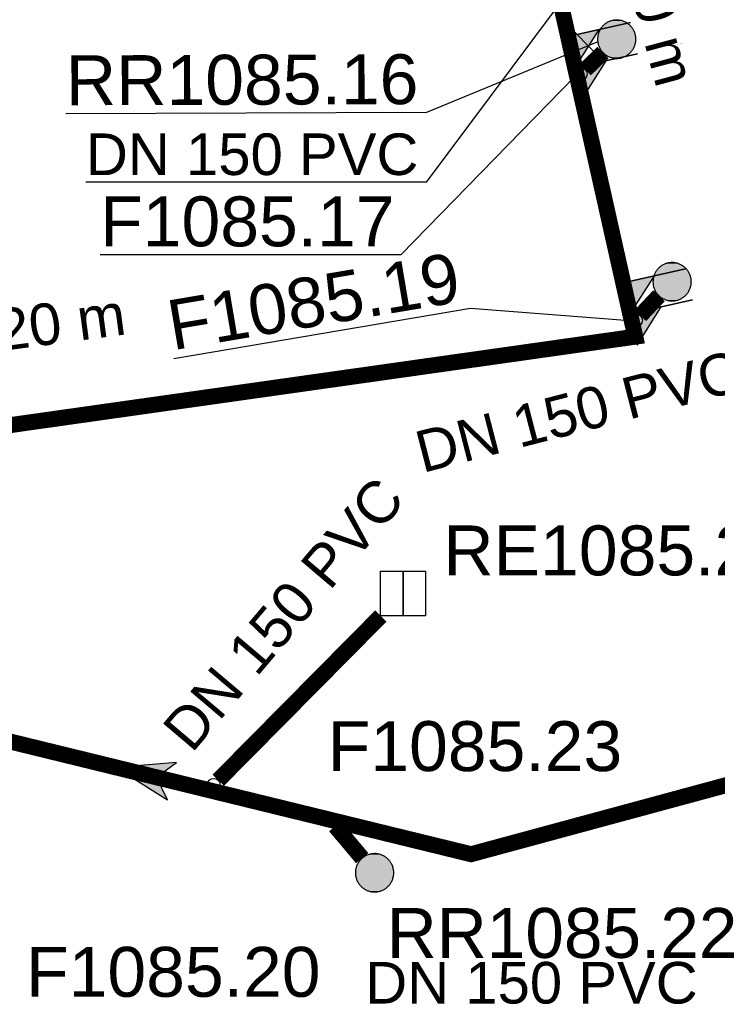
# Model space of a CAD drawing. Extents: x 356718 to 357658, y 5762241 to 5762615.
# Tile 108 of 157: x 357305 to 357316, y 5762431 to 5762447. Entities that reach past the tile are written whole.
import ezdxf
from ezdxf.enums import TextEntityAlignment as Align

# ---------------------------------------------------------------- set-up
doc = ezdxf.new("R2010")
doc.units = 0
doc.header["$MEASUREMENT"] = 0
for name, pattern in [('AUSGEZOGEN', [0]), ('GESTRICHELT2', [4, 2, -2]), ('STRICHPUNKT', [5, 2, -1, 1, -1])]:
    doc.linetypes.add(name, pattern=pattern)
doc.layers.get('0').update_dxf_attribs({"linetype": 'AUSGEZOGEN'})
for name, color, linetype, true_color in [('111_00131_Symbol', 7, 'AUSGEZOGEN', 0x000000), ('114_00133_Schachtnummer', 7, 'AUSGEZOGEN', 0x000000), ('121_10397_Haltungen_Regenwasser', 5, 'GESTRICHELT2', 0x0000ff), ('121_10399_Haltungen_Mischwasser', 6, 'STRICHPUNKT', 0xff00ff), ('123_00137_Fliessrichtungspfeil', 7, 'AUSGEZOGEN', 0x000000), ('124_00118_Standard__Laenge___10', 7, 'AUSGEZOGEN', 0x000000), ('124_10626_Standard__Laenge____1', 7, 'AUSGEZOGEN', 0x000000), ('141_10677_Stutzen__alle__aus_DW', 7, 'AUSGEZOGEN', 0x000000), ('141_10868_Stutzen__141_', 7, 'AUSGEZOGEN', 0x000000)]:
    doc.layers.add(name, color=color, linetype=linetype, true_color=true_color)
doc.styles.add('ARIAL', font='arial.ttf', dxfattribs={"height": 1.5})
doc.styles.get("Standard").update_dxf_attribs({"font": 'arial.ttf', "height": 1})

# ---------------------------------------------------------------- blocks, each defined once
blk = doc.blocks.new('RR')
at = {"color": 0, "linetype": 'AUSGEZOGEN'}
blk.add_lwpolyline([(0.3, 0), (0.3, 0.013), (0.299, 0.025), (0.298, 0.038), (0.296, 0.05), (0.293, 0.063), (0.29, 0.075), (0.287, 0.087), (0.283, 0.099), (0.279, 0.111), (0.274, 0.123), (0.268, 0.134), (0.262, 0.145), (0.256, 0.156), (0.249, 0.167), (0.242, 0.177), (0.234, 0.187), (0.226, 0.197), (0.218, 0.206), (0.209, 0.215), (0.199, 0.224), (0.19, 0.232), (0.18, 0.24), (0.17, 0.247), (0.159, 0.254), (0.148, 0.261), (0.137, 0.267), (0.126, 0.272), (0.114, 0.277), (0.102, 0.282), (0.09, 0.286), (0.078, 0.29), (0.066, 0.293), (0.053, 0.295), (0.041, 0.297), (0.028, 0.299), (0.016, 0.3), (0.003, 0.3), (-0.009, 0.3), (-0.022, 0.299), (-0.035, 0.298), (-0.047, 0.296), (-0.06, 0.294), (-0.072, 0.291), (-0.084, 0.288), (-0.096, 0.284), (-0.108, 0.28), (-0.12, 0.275), (-0.131, 0.27), (-0.143, 0.264), (-0.154, 0.258), (-0.164, 0.251), (-0.175, 0.244), (-0.185, 0.236), (-0.195, 0.228), (-0.204, 0.22), (-0.213, 0.211), (-0.222, 0.202), (-0.23, 0.192), (-0.238, 0.182), (-0.246, 0.172), (-0.253, 0.162), (-0.259, 0.151), (-0.265, 0.14), (-0.271, 0.129), (-0.276, 0.117), (-0.281, 0.105), (-0.285, 0.093), (-0.289, 0.081), (-0.292, 0.069), (-0.295, 0.057), (-0.297, 0.044), (-0.298, 0.032), (-0.299, 0.019), (-0.3, 0.006), (-0.3, -0.006), (-0.299, -0.019), (-0.298, -0.032), (-0.297, -0.044), (-0.295, -0.057), (-0.292, -0.069), (-0.289, -0.081), (-0.285, -0.093), (-0.281, -0.105), (-0.276, -0.117), (-0.271, -0.129), (-0.265, -0.14), (-0.259, -0.151), (-0.253, -0.162), (-0.246, -0.172), (-0.238, -0.182), (-0.23, -0.192), (-0.222, -0.202), (-0.213, -0.211), (-0.204, -0.22), (-0.195, -0.228), (-0.185, -0.236), (-0.175, -0.244), (-0.164, -0.251), (-0.154, -0.258), (-0.143, -0.264), (-0.131, -0.27), (-0.12, -0.275), (-0.108, -0.28), (-0.096, -0.284), (-0.084, -0.288), (-0.072, -0.291), (-0.06, -0.294), (-0.047, -0.296), (-0.035, -0.298), (-0.022, -0.299), (-0.009, -0.3), (0.003, -0.3), (0.016, -0.3), (0.028, -0.299), (0.041, -0.297), (0.053, -0.295), (0.066, -0.293), (0.078, -0.29), (0.09, -0.286), (0.102, -0.282), (0.114, -0.277), (0.126, -0.272), (0.137, -0.267), (0.148, -0.261), (0.159, -0.254), (0.17, -0.247), (0.18, -0.24), (0.19, -0.232), (0.199, -0.224), (0.209, -0.215), (0.218, -0.206), (0.226, -0.197), (0.234, -0.187), (0.242, -0.177), (0.249, -0.167), (0.256, -0.156), (0.262, -0.145), (0.268, -0.134), (0.274, -0.123), (0.279, -0.111), (0.283, -0.099), (0.287, -0.087), (0.29, -0.075), (0.293, -0.063), (0.296, -0.05), (0.298, -0.038), (0.299, -0.025), (0.3, -0.013), (0.3, 0), (0.3, 0)], close=True, dxfattribs=at)
blk.add_lwpolyline([(0.3, 0), (0.3, 0.013), (0.299, 0.025), (0.298, 0.038), (0.296, 0.05), (0.293, 0.063), (0.29, 0.075), (0.287, 0.087), (0.283, 0.099), (0.279, 0.111), (0.274, 0.123), (0.268, 0.134), (0.262, 0.145), (0.256, 0.156), (0.249, 0.167), (0.242, 0.177), (0.234, 0.187), (0.226, 0.197), (0.218, 0.206), (0.209, 0.215), (0.199, 0.224), (0.19, 0.232), (0.18, 0.24), (0.17, 0.247), (0.159, 0.254), (0.148, 0.261), (0.137, 0.267), (0.126, 0.272), (0.114, 0.277), (0.102, 0.282), (0.09, 0.286), (0.078, 0.29), (0.066, 0.293), (0.053, 0.295), (0.041, 0.297), (0.028, 0.299), (0.016, 0.3), (0.003, 0.3), (-0.009, 0.3), (-0.022, 0.299), (-0.035, 0.298), (-0.047, 0.296), (-0.06, 0.294), (-0.072, 0.291), (-0.084, 0.288), (-0.096, 0.284), (-0.108, 0.28), (-0.12, 0.275), (-0.131, 0.27), (-0.143, 0.264), (-0.154, 0.258), (-0.164, 0.251), (-0.175, 0.244), (-0.185, 0.236), (-0.195, 0.228), (-0.204, 0.22), (-0.213, 0.211), (-0.222, 0.202), (-0.23, 0.192), (-0.238, 0.182), (-0.246, 0.172), (-0.253, 0.162), (-0.259, 0.151), (-0.265, 0.14), (-0.271, 0.129), (-0.276, 0.117), (-0.281, 0.105), (-0.285, 0.093), (-0.289, 0.081), (-0.292, 0.069), (-0.295, 0.057), (-0.297, 0.044), (-0.298, 0.032), (-0.299, 0.019), (-0.3, 0.006), (-0.3, -0.006), (-0.299, -0.019), (-0.298, -0.032), (-0.297, -0.044), (-0.295, -0.057), (-0.292, -0.069), (-0.289, -0.081), (-0.285, -0.093), (-0.281, -0.105), (-0.276, -0.117), (-0.271, -0.129), (-0.265, -0.14), (-0.259, -0.151), (-0.253, -0.162), (-0.246, -0.172), (-0.238, -0.182), (-0.23, -0.192), (-0.222, -0.202), (-0.213, -0.211), (-0.204, -0.22), (-0.195, -0.228), (-0.185, -0.236), (-0.175, -0.244), (-0.164, -0.251), (-0.154, -0.258), (-0.143, -0.264), (-0.131, -0.27), (-0.12, -0.275), (-0.108, -0.28), (-0.096, -0.284), (-0.084, -0.288), (-0.072, -0.291), (-0.06, -0.294), (-0.047, -0.296), (-0.035, -0.298), (-0.022, -0.299), (-0.009, -0.3), (0.003, -0.3), (0.016, -0.3), (0.028, -0.299), (0.041, -0.297), (0.053, -0.295), (0.066, -0.293), (0.078, -0.29), (0.09, -0.286), (0.102, -0.282), (0.114, -0.277), (0.126, -0.272), (0.137, -0.267), (0.148, -0.261), (0.159, -0.254), (0.17, -0.247), (0.18, -0.24), (0.19, -0.232), (0.199, -0.224), (0.209, -0.215), (0.218, -0.206), (0.226, -0.197), (0.234, -0.187), (0.242, -0.177), (0.249, -0.167), (0.256, -0.156), (0.262, -0.145), (0.268, -0.134), (0.274, -0.123), (0.279, -0.111), (0.283, -0.099), (0.287, -0.087), (0.29, -0.075), (0.293, -0.063), (0.296, -0.05), (0.298, -0.038), (0.299, -0.025), (0.3, -0.013), (0.3, 0), (0.3, 0)], close=True, dxfattribs=at)
at = {"color": 0}
for points in [[(-0.259, 0.151), (0.259, 0.151), (-0.256, 0.156)], [(-0.259, 0.151), (0.259, 0.151), (-0.256, 0.156)], [(-0.256, 0.156), (0.256, 0.156), (-0.253, 0.162)], [(-0.256, 0.156), (0.256, 0.156), (-0.253, 0.162)], [(0.259, 0.151), (-0.256, 0.156), (0.256, 0.156)], [(0.259, 0.151), (-0.256, 0.156), (0.256, 0.156)], [(-0.253, 0.162), (0.253, 0.162), (-0.249, 0.167)], [(-0.253, 0.162), (0.253, 0.162), (-0.249, 0.167)], [(0.256, 0.156), (-0.253, 0.162), (0.253, 0.162)], [(0.256, 0.156), (-0.253, 0.162), (0.253, 0.162)], [(-0.249, 0.167), (0.249, 0.167), (-0.246, 0.172)], [(-0.249, 0.167), (0.249, 0.167), (-0.246, 0.172)], [(0.253, 0.162), (-0.249, 0.167), (0.249, 0.167)], [(0.253, 0.162), (-0.249, 0.167), (0.249, 0.167)], [(-0.246, 0.172), (0.246, 0.172), (-0.242, 0.177)], [(-0.246, 0.172), (0.246, 0.172), (-0.242, 0.177)], [(0.249, 0.167), (-0.246, 0.172), (0.246, 0.172)], [(0.249, 0.167), (-0.246, 0.172), (0.246, 0.172)], [(-0.242, 0.177), (0.242, 0.177), (-0.238, 0.182)], [(-0.242, 0.177), (0.242, 0.177), (-0.238, 0.182)], [(0.246, 0.172), (-0.242, 0.177), (0.242, 0.177)], [(0.246, 0.172), (-0.242, 0.177), (0.242, 0.177)], [(-0.238, 0.182), (0.238, 0.182), (-0.234, 0.187)], [(-0.238, 0.182), (0.238, 0.182), (-0.234, 0.187)], [(0.242, 0.177), (-0.238, 0.182), (0.238, 0.182)], [(0.242, 0.177), (-0.238, 0.182), (0.238, 0.182)], [(-0.234, 0.187), (0.234, 0.187), (-0.23, 0.192)], [(-0.234, 0.187), (0.234, 0.187), (-0.23, 0.192)], [(0.238, 0.182), (-0.234, 0.187), (0.234, 0.187)], [(0.238, 0.182), (-0.234, 0.187), (0.234, 0.187)], [(-0.23, 0.192), (0.23, 0.192), (-0.226, 0.197)], [(-0.23, 0.192), (0.23, 0.192), (-0.226, 0.197)], [(0.234, 0.187), (-0.23, 0.192), (0.23, 0.192)], [(0.234, 0.187), (-0.23, 0.192), (0.23, 0.192)], [(-0.226, 0.197), (0.226, 0.197), (-0.222, 0.202)], [(-0.226, 0.197), (0.226, 0.197), (-0.222, 0.202)], [(0.23, 0.192), (-0.226, 0.197), (0.226, 0.197)], [(0.23, 0.192), (-0.226, 0.197), (0.226, 0.197)], [(-0.222, 0.202), (0.222, 0.202), (-0.218, 0.206)], [(-0.222, 0.202), (0.222, 0.202), (-0.218, 0.206)], [(0.226, 0.197), (-0.222, 0.202), (0.222, 0.202)], [(0.226, 0.197), (-0.222, 0.202), (0.222, 0.202)], [(-0.218, 0.206), (0.218, 0.206), (-0.213, 0.211)], [(-0.218, 0.206), (0.218, 0.206), (-0.213, 0.211)], [(0.222, 0.202), (-0.218, 0.206), (0.218, 0.206)], [(0.222, 0.202), (-0.218, 0.206), (0.218, 0.206)], [(-0.213, 0.211), (0.213, 0.211), (-0.209, 0.215)], [(-0.213, 0.211), (0.213, 0.211), (-0.209, 0.215)], [(0.218, 0.206), (-0.213, 0.211), (0.213, 0.211)], [(0.218, 0.206), (-0.213, 0.211), (0.213, 0.211)], [(-0.209, 0.215), (0.209, 0.215), (-0.204, 0.22)], [(-0.209, 0.215), (0.209, 0.215), (-0.204, 0.22)], [(0.213, 0.211), (-0.209, 0.215), (0.209, 0.215)], [(0.213, 0.211), (-0.209, 0.215), (0.209, 0.215)], [(-0.204, 0.22), (0.204, 0.22), (-0.199, 0.224)], [(-0.204, 0.22), (0.204, 0.22), (-0.199, 0.224)], [(0.209, 0.215), (-0.204, 0.22), (0.204, 0.22)], [(0.209, 0.215), (-0.204, 0.22), (0.204, 0.22)], [(-0.199, 0.224), (0.199, 0.224), (-0.195, 0.228)], [(-0.199, 0.224), (0.199, 0.224), (-0.195, 0.228)], [(0.204, 0.22), (-0.199, 0.224), (0.199, 0.224)], [(0.204, 0.22), (-0.199, 0.224), (0.199, 0.224)], [(-0.195, 0.228), (0.195, 0.228), (-0.19, 0.232)], [(-0.195, 0.228), (0.195, 0.228), (-0.19, 0.232)], [(0.199, 0.224), (-0.195, 0.228), (0.195, 0.228)], [(0.199, 0.224), (-0.195, 0.228), (0.195, 0.228)], [(-0.19, 0.232), (0.19, 0.232), (-0.185, 0.236)], [(-0.19, 0.232), (0.19, 0.232), (-0.185, 0.236)], [(0.195, 0.228), (-0.19, 0.232), (0.19, 0.232)], [(0.195, 0.228), (-0.19, 0.232), (0.19, 0.232)], [(-0.185, 0.236), (0.185, 0.236), (-0.18, 0.24)], [(-0.185, 0.236), (0.185, 0.236), (-0.18, 0.24)], [(0.19, 0.232), (-0.185, 0.236), (0.185, 0.236)], [(0.19, 0.232), (-0.185, 0.236), (0.185, 0.236)], [(-0.18, 0.24), (0.18, 0.24), (-0.175, 0.244)], [(-0.18, 0.24), (0.18, 0.24), (-0.175, 0.244)], [(0.185, 0.236), (-0.18, 0.24), (0.18, 0.24)], [(0.185, 0.236), (-0.18, 0.24), (0.18, 0.24)], [(-0.175, 0.244), (0.175, 0.244), (-0.169, 0.247)], [(-0.175, 0.244), (0.175, 0.244), (-0.169, 0.247)], [(0.18, 0.24), (-0.175, 0.244), (0.175, 0.244)], [(0.18, 0.24), (-0.175, 0.244), (0.175, 0.244)], [(-0.169, 0.247), (0.17, 0.247), (-0.164, 0.251)], [(-0.169, 0.247), (0.17, 0.247), (-0.164, 0.251)], [(0.175, 0.244), (-0.169, 0.247), (0.17, 0.247)], [(0.175, 0.244), (-0.169, 0.247), (0.17, 0.247)], [(-0.164, 0.251), (0.164, 0.251), (-0.159, 0.254)], [(-0.164, 0.251), (0.164, 0.251), (-0.159, 0.254)], [(0.17, 0.247), (-0.164, 0.251), (0.164, 0.251)], [(0.17, 0.247), (-0.164, 0.251), (0.164, 0.251)], [(-0.159, 0.254), (0.159, 0.254), (-0.154, 0.258)], [(-0.159, 0.254), (0.159, 0.254), (-0.154, 0.258)], [(0.164, 0.251), (-0.159, 0.254), (0.159, 0.254)], [(0.164, 0.251), (-0.159, 0.254), (0.159, 0.254)], [(-0.154, 0.258), (0.154, 0.258), (-0.148, 0.261)], [(-0.154, 0.258), (0.154, 0.258), (-0.148, 0.261)], [(0.159, 0.254), (-0.154, 0.258), (0.154, 0.258)], [(0.159, 0.254), (-0.154, 0.258), (0.154, 0.258)], [(-0.148, 0.261), (0.148, 0.261), (-0.143, 0.264)], [(-0.148, 0.261), (0.148, 0.261), (-0.143, 0.264)], [(0.154, 0.258), (-0.148, 0.261), (0.148, 0.261)], [(0.154, 0.258), (-0.148, 0.261), (0.148, 0.261)], [(-0.143, 0.264), (0.142, 0.264), (-0.137, 0.267)], [(-0.143, 0.264), (0.142, 0.264), (-0.137, 0.267)], [(0.148, 0.261), (-0.143, 0.264), (0.142, 0.264)], [(0.148, 0.261), (-0.143, 0.264), (0.142, 0.264)], [(-0.137, 0.267), (0.137, 0.267), (-0.131, 0.27)], [(-0.137, 0.267), (0.137, 0.267), (-0.131, 0.27)], [(0.142, 0.264), (-0.137, 0.267), (0.137, 0.267)], [(0.142, 0.264), (-0.137, 0.267), (0.137, 0.267)], [(-0.131, 0.27), (0.131, 0.27), (-0.126, 0.272)], [(-0.131, 0.27), (0.131, 0.27), (-0.126, 0.272)], [(0.137, 0.267), (-0.131, 0.27), (0.131, 0.27)], [(0.137, 0.267), (-0.131, 0.27), (0.131, 0.27)], [(-0.126, 0.272), (0.126, 0.272), (-0.12, 0.275)], [(-0.126, 0.272), (0.126, 0.272), (-0.12, 0.275)], [(0.131, 0.27), (-0.126, 0.272), (0.126, 0.272)], [(0.131, 0.27), (-0.126, 0.272), (0.126, 0.272)], [(-0.12, 0.275), (0.12, 0.275), (-0.114, 0.277)], [(-0.12, 0.275), (0.12, 0.275), (-0.114, 0.277)], [(0.126, 0.272), (-0.12, 0.275), (0.12, 0.275)], [(0.126, 0.272), (-0.12, 0.275), (0.12, 0.275)], [(-0.114, 0.277), (0.114, 0.277), (-0.108, 0.28)], [(-0.114, 0.277), (0.114, 0.277), (-0.108, 0.28)], [(0.12, 0.275), (-0.114, 0.277), (0.114, 0.277)], [(0.12, 0.275), (-0.114, 0.277), (0.114, 0.277)], [(-0.108, 0.28), (0.108, 0.28), (-0.102, 0.282)], [(-0.108, 0.28), (0.108, 0.28), (-0.102, 0.282)], [(0.114, 0.277), (-0.108, 0.28), (0.108, 0.28)], [(0.114, 0.277), (-0.108, 0.28), (0.108, 0.28)], [(-0.102, 0.282), (0.102, 0.282), (-0.096, 0.284)], [(-0.102, 0.282), (0.102, 0.282), (-0.096, 0.284)], [(0.108, 0.28), (-0.102, 0.282), (0.102, 0.282)], [(0.108, 0.28), (-0.102, 0.282), (0.102, 0.282)], [(-0.096, 0.284), (0.096, 0.284), (-0.09, 0.286)], [(-0.096, 0.284), (0.096, 0.284), (-0.09, 0.286)], [(0.102, 0.282), (-0.096, 0.284), (0.096, 0.284)], [(0.102, 0.282), (-0.096, 0.284), (0.096, 0.284)], [(-0.09, 0.286), (0.09, 0.286), (-0.084, 0.288)], [(-0.09, 0.286), (0.09, 0.286), (-0.084, 0.288)], [(0.096, 0.284), (-0.09, 0.286), (0.09, 0.286)], [(0.096, 0.284), (-0.09, 0.286), (0.09, 0.286)], [(-0.084, 0.288), (0.084, 0.288), (-0.078, 0.29)], [(-0.084, 0.288), (0.084, 0.288), (-0.078, 0.29)], [(0.09, 0.286), (-0.084, 0.288), (0.084, 0.288)], [(0.09, 0.286), (-0.084, 0.288), (0.084, 0.288)], [(-0.078, 0.29), (0.078, 0.29), (-0.072, 0.291)], [(-0.078, 0.29), (0.078, 0.29), (-0.072, 0.291)], [(0.084, 0.288), (-0.078, 0.29), (0.078, 0.29)], [(0.084, 0.288), (-0.078, 0.29), (0.078, 0.29)], [(-0.072, 0.291), (0.072, 0.291), (-0.066, 0.293)], [(-0.072, 0.291), (0.072, 0.291), (-0.066, 0.293)], [(0.078, 0.29), (-0.072, 0.291), (0.072, 0.291)], [(0.078, 0.29), (-0.072, 0.291), (0.072, 0.291)], [(-0.066, 0.293), (0.066, 0.293), (-0.06, 0.294)], [(-0.066, 0.293), (0.066, 0.293), (-0.06, 0.294)], [(0.072, 0.291), (-0.066, 0.293), (0.066, 0.293)], [(0.072, 0.291), (-0.066, 0.293), (0.066, 0.293)], [(-0.06, 0.294), (0.059, 0.294), (-0.053, 0.295)], [(-0.06, 0.294), (0.059, 0.294), (-0.053, 0.295)], [(0.066, 0.293), (-0.06, 0.294), (0.059, 0.294)], [(0.066, 0.293), (-0.06, 0.294), (0.059, 0.294)], [(-0.053, 0.295), (0.053, 0.295), (-0.047, 0.296)], [(-0.053, 0.295), (0.053, 0.295), (-0.047, 0.296)], [(0.059, 0.294), (-0.053, 0.295), (0.053, 0.295)], [(0.059, 0.294), (-0.053, 0.295), (0.053, 0.295)], [(-0.047, 0.296), (0.047, 0.296), (-0.04, 0.297)], [(-0.047, 0.296), (0.047, 0.296), (-0.04, 0.297)], [(0.053, 0.295), (-0.047, 0.296), (0.047, 0.296)], [(0.053, 0.295), (-0.047, 0.296), (0.047, 0.296)], [(-0.04, 0.297), (0.041, 0.297), (-0.035, 0.298)], [(-0.04, 0.297), (0.041, 0.297), (-0.035, 0.298)], [(0.047, 0.296), (-0.04, 0.297), (0.041, 0.297)], [(0.047, 0.296), (-0.04, 0.297), (0.041, 0.297)], [(-0.035, 0.298), (0.034, 0.298), (-0.028, 0.299)], [(-0.035, 0.298), (0.034, 0.298), (-0.028, 0.299)], [(0.041, 0.297), (-0.035, 0.298), (0.034, 0.298)], [(0.041, 0.297), (-0.035, 0.298), (0.034, 0.298)], [(0.034, 0.298), (-0.028, 0.299), (0.028, 0.299)], [(-0.028, 0.299), (0.028, 0.299), (-0.022, 0.299)], [(0.034, 0.298), (-0.028, 0.299), (0.028, 0.299)], [(-0.028, 0.299), (0.028, 0.299), (-0.022, 0.299)], [(-0.022, 0.299), (0.021, 0.299), (-0.015, 0.3)], [(-0.022, 0.299), (0.021, 0.299), (-0.015, 0.3)], [(0.028, 0.299), (-0.022, 0.299), (0.021, 0.299)], [(0.028, 0.299), (-0.022, 0.299), (0.021, 0.299)], [(0.021, 0.299), (-0.015, 0.3), (0.016, 0.3)], [(-0.015, 0.3), (0.016, 0.3), (-0.009, 0.3)], [(0.021, 0.299), (-0.015, 0.3), (0.016, 0.3)], [(-0.015, 0.3), (0.016, 0.3), (-0.009, 0.3)], [(0.016, 0.3), (-0.009, 0.3), (0.007, 0.3)], [(-0.009, 0.3), (0.007, 0.3), (0.003, 0.3)], [(0.016, 0.3), (-0.009, 0.3), (0.007, 0.3)], [(-0.009, 0.3), (0.007, 0.3), (0.003, 0.3)], [(-0.3, 0.013), (0.3, 0.013), (-0.299, 0.019)], [(-0.3, 0.013), (0.3, 0.013), (-0.299, 0.019)], [(-0.3, 0.006), (0.3, 0.006), (-0.3, 0.013)], [(0.3, 0.006), (-0.3, 0.013), (0.3, 0.013)], [(-0.3, 0.006), (0.3, 0.006), (-0.3, 0.013)], [(0.3, 0.006), (-0.3, 0.013), (0.3, 0.013)], [(-0.3, 0), (0.3, 0), (-0.3, 0.006)], [(0.3, 0), (-0.3, 0.006), (0.3, 0.006)], [(-0.3, 0), (0.3, 0), (-0.3, 0.006)], [(0.3, 0), (-0.3, 0.006), (0.3, 0.006)], [(0.3, -0.006), (-0.3, -0.006), (0.3, 0)], [(-0.3, -0.006), (0.3, 0), (-0.3, 0)], [(0.3, -0.006), (-0.3, -0.006), (0.3, 0)], [(-0.3, -0.006), (0.3, 0), (-0.3, 0)], [(-0.299, 0.025), (0.299, 0.025), (-0.298, 0.032)], [(-0.299, 0.025), (0.299, 0.025), (-0.298, 0.032)], [(-0.299, 0.019), (0.299, 0.019), (-0.299, 0.025)], [(0.299, 0.019), (-0.299, 0.025), (0.299, 0.025)], [(-0.299, 0.019), (0.299, 0.019), (-0.299, 0.025)], [(0.299, 0.019), (-0.299, 0.025), (0.299, 0.025)], [(0.3, 0.013), (-0.299, 0.019), (0.299, 0.019)], [(0.3, 0.013), (-0.299, 0.019), (0.299, 0.019)], [(-0.298, 0.038), (0.298, 0.038), (-0.297, 0.044)], [(-0.298, 0.038), (0.298, 0.038), (-0.297, 0.044)], [(-0.298, 0.032), (0.298, 0.032), (-0.298, 0.038)], [(0.298, 0.032), (-0.298, 0.038), (0.298, 0.038)], [(-0.298, 0.032), (0.298, 0.032), (-0.298, 0.038)], [(0.298, 0.032), (-0.298, 0.038), (0.298, 0.038)], [(0.299, 0.025), (-0.298, 0.032), (0.298, 0.032)], [(0.299, 0.025), (-0.298, 0.032), (0.298, 0.032)], [(-0.297, 0.044), (0.297, 0.044), (-0.296, 0.05)], [(-0.297, 0.044), (0.297, 0.044), (-0.296, 0.05)], [(0.298, 0.038), (-0.297, 0.044), (0.297, 0.044)], [(0.298, 0.038), (-0.297, 0.044), (0.297, 0.044)], [(-0.296, 0.05), (0.296, 0.05), (-0.295, 0.057)], [(-0.296, 0.05), (0.296, 0.05), (-0.295, 0.057)], [(0.297, 0.044), (-0.296, 0.05), (0.296, 0.05)], [(0.297, 0.044), (-0.296, 0.05), (0.296, 0.05)], [(-0.295, 0.057), (0.295, 0.057), (-0.293, 0.063)], [(-0.295, 0.057), (0.295, 0.057), (-0.293, 0.063)], [(0.296, 0.05), (-0.295, 0.057), (0.295, 0.057)], [(0.296, 0.05), (-0.295, 0.057), (0.295, 0.057)], [(-0.293, 0.063), (0.293, 0.063), (-0.292, 0.069)], [(-0.293, 0.063), (0.293, 0.063), (-0.292, 0.069)], [(0.295, 0.057), (-0.293, 0.063), (0.293, 0.063)], [(0.295, 0.057), (-0.293, 0.063), (0.293, 0.063)], [(-0.292, 0.069), (0.292, 0.069), (-0.29, 0.075)], [(-0.292, 0.069), (0.292, 0.069), (-0.29, 0.075)], [(0.293, 0.063), (-0.292, 0.069), (0.292, 0.069)], [(0.293, 0.063), (-0.292, 0.069), (0.292, 0.069)], [(-0.29, 0.075), (0.29, 0.075), (-0.289, 0.081)], [(-0.29, 0.075), (0.29, 0.075), (-0.289, 0.081)], [(0.292, 0.069), (-0.29, 0.075), (0.29, 0.075)], [(0.292, 0.069), (-0.29, 0.075), (0.29, 0.075)], [(-0.289, 0.081), (0.289, 0.081), (-0.287, 0.087)], [(-0.289, 0.081), (0.289, 0.081), (-0.287, 0.087)], [(0.29, 0.075), (-0.289, 0.081), (0.289, 0.081)], [(0.29, 0.075), (-0.289, 0.081), (0.289, 0.081)], [(-0.287, 0.087), (0.287, 0.087), (-0.285, 0.093)], [(-0.287, 0.087), (0.287, 0.087), (-0.285, 0.093)], [(0.289, 0.081), (-0.287, 0.087), (0.287, 0.087)], [(0.289, 0.081), (-0.287, 0.087), (0.287, 0.087)], [(-0.285, 0.093), (0.285, 0.093), (-0.283, 0.099)], [(-0.285, 0.093), (0.285, 0.093), (-0.283, 0.099)], [(0.287, 0.087), (-0.285, 0.093), (0.285, 0.093)], [(0.287, 0.087), (-0.285, 0.093), (0.285, 0.093)], [(-0.283, 0.099), (0.283, 0.099), (-0.281, 0.105)], [(-0.283, 0.099), (0.283, 0.099), (-0.281, 0.105)], [(0.285, 0.093), (-0.283, 0.099), (0.283, 0.099)], [(0.285, 0.093), (-0.283, 0.099), (0.283, 0.099)], [(-0.281, 0.105), (0.281, 0.105), (-0.279, 0.111)], [(-0.281, 0.105), (0.281, 0.105), (-0.279, 0.111)], [(0.283, 0.099), (-0.281, 0.105), (0.281, 0.105)], [(0.283, 0.099), (-0.281, 0.105), (0.281, 0.105)], [(-0.279, 0.111), (0.279, 0.111), (-0.276, 0.117)], [(-0.279, 0.111), (0.279, 0.111), (-0.276, 0.117)], [(0.281, 0.105), (-0.279, 0.111), (0.279, 0.111)], [(0.281, 0.105), (-0.279, 0.111), (0.279, 0.111)], [(-0.276, 0.117), (0.276, 0.117), (-0.274, 0.123)], [(-0.276, 0.117), (0.276, 0.117), (-0.274, 0.123)], [(0.279, 0.111), (-0.276, 0.117), (0.276, 0.117)], [(0.279, 0.111), (-0.276, 0.117), (0.276, 0.117)], [(-0.274, 0.123), (0.274, 0.123), (-0.271, 0.129)], [(-0.274, 0.123), (0.274, 0.123), (-0.271, 0.129)], [(0.276, 0.117), (-0.274, 0.123), (0.274, 0.123)], [(0.276, 0.117), (-0.274, 0.123), (0.274, 0.123)], [(-0.271, 0.129), (0.271, 0.129), (-0.268, 0.134)], [(-0.271, 0.129), (0.271, 0.129), (-0.268, 0.134)], [(0.274, 0.123), (-0.271, 0.129), (0.271, 0.129)], [(0.274, 0.123), (-0.271, 0.129), (0.271, 0.129)], [(-0.268, 0.134), (0.268, 0.134), (-0.265, 0.14)], [(-0.268, 0.134), (0.268, 0.134), (-0.265, 0.14)], [(0.271, 0.129), (-0.268, 0.134), (0.268, 0.134)], [(0.271, 0.129), (-0.268, 0.134), (0.268, 0.134)], [(-0.265, 0.14), (0.265, 0.14), (-0.262, 0.145)], [(-0.265, 0.14), (0.265, 0.14), (-0.262, 0.145)], [(0.268, 0.134), (-0.265, 0.14), (0.265, 0.14)], [(0.268, 0.134), (-0.265, 0.14), (0.265, 0.14)], [(-0.262, 0.145), (0.262, 0.145), (-0.259, 0.151)], [(-0.262, 0.145), (0.262, 0.145), (-0.259, 0.151)], [(0.265, 0.14), (-0.262, 0.145), (0.262, 0.145)], [(0.265, 0.14), (-0.262, 0.145), (0.262, 0.145)], [(0.262, 0.145), (-0.259, 0.151), (0.259, 0.151)], [(0.262, 0.145), (-0.259, 0.151), (0.259, 0.151)], [(0.3, 0), (0.3, 0), (0.3, 0)], [(0.3, 0), (0.3, 0), (0.3, 0)], [(0.3, 0), (0.3, 0), (0.3, 0)], [(0.3, 0), (0.3, 0), (0.3, 0)], [(0.3, -0.013), (-0.3, -0.013), (0.3, -0.006)], [(-0.3, -0.013), (0.3, -0.006), (-0.3, -0.006)], [(0.3, -0.013), (-0.3, -0.013), (0.3, -0.006)], [(-0.3, -0.013), (0.3, -0.006), (-0.3, -0.006)], [(-0.299, -0.019), (0.3, -0.013), (-0.3, -0.013)], [(-0.299, -0.019), (0.3, -0.013), (-0.3, -0.013)], [(0.299, -0.019), (-0.299, -0.019), (0.3, -0.013)], [(0.299, -0.019), (-0.299, -0.019), (0.3, -0.013)], [(0.299, -0.025), (-0.299, -0.025), (0.299, -0.019)], [(-0.299, -0.025), (0.299, -0.019), (-0.299, -0.019)], [(0.299, -0.025), (-0.299, -0.025), (0.299, -0.019)], [(-0.299, -0.025), (0.299, -0.019), (-0.299, -0.019)], [(-0.298, -0.032), (0.299, -0.025), (-0.299, -0.025)], [(-0.298, -0.032), (0.299, -0.025), (-0.299, -0.025)], [(0.298, -0.032), (-0.298, -0.032), (0.299, -0.025)], [(0.298, -0.032), (-0.298, -0.032), (0.299, -0.025)], [(0.298, -0.038), (-0.298, -0.038), (0.298, -0.032)], [(-0.298, -0.038), (0.298, -0.032), (-0.298, -0.032)], [(0.298, -0.038), (-0.298, -0.038), (0.298, -0.032)], [(-0.298, -0.038), (0.298, -0.032), (-0.298, -0.032)], [(-0.297, -0.044), (0.298, -0.038), (-0.298, -0.038)], [(-0.297, -0.044), (0.298, -0.038), (-0.298, -0.038)], [(0.297, -0.044), (-0.297, -0.044), (0.298, -0.038)], [(0.297, -0.044), (-0.297, -0.044), (0.298, -0.038)], [(-0.296, -0.05), (0.297, -0.044), (-0.297, -0.044)], [(-0.296, -0.05), (0.297, -0.044), (-0.297, -0.044)], [(0.296, -0.05), (-0.296, -0.05), (0.297, -0.044)], [(0.296, -0.05), (-0.296, -0.05), (0.297, -0.044)], [(-0.295, -0.057), (0.296, -0.05), (-0.296, -0.05)], [(-0.295, -0.057), (0.296, -0.05), (-0.296, -0.05)], [(0.295, -0.057), (-0.295, -0.057), (0.296, -0.05)], [(0.295, -0.057), (-0.295, -0.057), (0.296, -0.05)], [(-0.293, -0.063), (0.295, -0.057), (-0.295, -0.057)], [(-0.293, -0.063), (0.295, -0.057), (-0.295, -0.057)], [(0.293, -0.063), (-0.293, -0.063), (0.295, -0.057)], [(0.293, -0.063), (-0.293, -0.063), (0.295, -0.057)], [(-0.292, -0.069), (0.293, -0.063), (-0.293, -0.063)], [(-0.292, -0.069), (0.293, -0.063), (-0.293, -0.063)], [(0.292, -0.069), (-0.292, -0.069), (0.293, -0.063)], [(0.292, -0.069), (-0.292, -0.069), (0.293, -0.063)], [(-0.29, -0.075), (0.292, -0.069), (-0.292, -0.069)], [(-0.29, -0.075), (0.292, -0.069), (-0.292, -0.069)], [(0.29, -0.075), (-0.29, -0.075), (0.292, -0.069)], [(0.29, -0.075), (-0.29, -0.075), (0.292, -0.069)], [(-0.289, -0.081), (0.29, -0.075), (-0.29, -0.075)], [(-0.289, -0.081), (0.29, -0.075), (-0.29, -0.075)], [(0.289, -0.081), (-0.289, -0.081), (0.29, -0.075)], [(0.289, -0.081), (-0.289, -0.081), (0.29, -0.075)], [(-0.287, -0.087), (0.289, -0.081), (-0.289, -0.081)], [(-0.287, -0.087), (0.289, -0.081), (-0.289, -0.081)], [(0.287, -0.087), (-0.287, -0.087), (0.289, -0.081)], [(0.287, -0.087), (-0.287, -0.087), (0.289, -0.081)], [(-0.285, -0.093), (0.287, -0.087), (-0.287, -0.087)], [(-0.285, -0.093), (0.287, -0.087), (-0.287, -0.087)], [(0.285, -0.093), (-0.285, -0.093), (0.287, -0.087)], [(0.285, -0.093), (-0.285, -0.093), (0.287, -0.087)], [(-0.283, -0.099), (0.285, -0.093), (-0.285, -0.093)], [(-0.283, -0.099), (0.285, -0.093), (-0.285, -0.093)], [(0.283, -0.099), (-0.283, -0.099), (0.285, -0.093)], [(0.283, -0.099), (-0.283, -0.099), (0.285, -0.093)], [(-0.281, -0.105), (0.283, -0.099), (-0.283, -0.099)], [(-0.281, -0.105), (0.283, -0.099), (-0.283, -0.099)], [(0.281, -0.105), (-0.281, -0.105), (0.283, -0.099)], [(0.281, -0.105), (-0.281, -0.105), (0.283, -0.099)], [(-0.279, -0.111), (0.281, -0.105), (-0.281, -0.105)], [(-0.279, -0.111), (0.281, -0.105), (-0.281, -0.105)], [(0.279, -0.111), (-0.279, -0.111), (0.281, -0.105)], [(0.279, -0.111), (-0.279, -0.111), (0.281, -0.105)], [(-0.276, -0.117), (0.279, -0.111), (-0.279, -0.111)], [(-0.276, -0.117), (0.279, -0.111), (-0.279, -0.111)], [(0.276, -0.117), (-0.276, -0.117), (0.279, -0.111)], [(0.276, -0.117), (-0.276, -0.117), (0.279, -0.111)], [(-0.274, -0.123), (0.276, -0.117), (-0.276, -0.117)], [(-0.274, -0.123), (0.276, -0.117), (-0.276, -0.117)], [(0.274, -0.123), (-0.274, -0.123), (0.276, -0.117)], [(0.274, -0.123), (-0.274, -0.123), (0.276, -0.117)], [(-0.271, -0.129), (0.274, -0.123), (-0.274, -0.123)], [(-0.271, -0.129), (0.274, -0.123), (-0.274, -0.123)], [(0.271, -0.129), (-0.271, -0.129), (0.274, -0.123)], [(0.271, -0.129), (-0.271, -0.129), (0.274, -0.123)], [(-0.268, -0.134), (0.271, -0.129), (-0.271, -0.129)], [(-0.268, -0.134), (0.271, -0.129), (-0.271, -0.129)], [(0.268, -0.134), (-0.268, -0.134), (0.271, -0.129)], [(0.268, -0.134), (-0.268, -0.134), (0.271, -0.129)], [(-0.265, -0.14), (0.268, -0.134), (-0.268, -0.134)], [(-0.265, -0.14), (0.268, -0.134), (-0.268, -0.134)], [(0.265, -0.14), (-0.265, -0.14), (0.268, -0.134)], [(0.265, -0.14), (-0.265, -0.14), (0.268, -0.134)], [(-0.262, -0.145), (0.265, -0.14), (-0.265, -0.14)], [(-0.262, -0.145), (0.265, -0.14), (-0.265, -0.14)], [(0.262, -0.145), (-0.262, -0.145), (0.265, -0.14)], [(0.262, -0.145), (-0.262, -0.145), (0.265, -0.14)], [(-0.259, -0.151), (0.262, -0.145), (-0.262, -0.145)], [(-0.259, -0.151), (0.262, -0.145), (-0.262, -0.145)], [(0.259, -0.151), (-0.259, -0.151), (0.262, -0.145)], [(0.259, -0.151), (-0.259, -0.151), (0.262, -0.145)], [(-0.256, -0.156), (0.259, -0.151), (-0.259, -0.151)], [(-0.256, -0.156), (0.259, -0.151), (-0.259, -0.151)], [(0.256, -0.156), (-0.256, -0.156), (0.259, -0.151)], [(0.256, -0.156), (-0.256, -0.156), (0.259, -0.151)], [(-0.253, -0.162), (0.256, -0.156), (-0.256, -0.156)], [(-0.253, -0.162), (0.256, -0.156), (-0.256, -0.156)], [(0.253, -0.162), (-0.253, -0.162), (0.256, -0.156)], [(0.253, -0.162), (-0.253, -0.162), (0.256, -0.156)], [(-0.249, -0.167), (0.253, -0.162), (-0.253, -0.162)], [(-0.249, -0.167), (0.253, -0.162), (-0.253, -0.162)], [(0.249, -0.167), (-0.249, -0.167), (0.253, -0.162)], [(0.249, -0.167), (-0.249, -0.167), (0.253, -0.162)], [(-0.246, -0.172), (0.249, -0.167), (-0.249, -0.167)], [(-0.246, -0.172), (0.249, -0.167), (-0.249, -0.167)], [(0.246, -0.172), (-0.246, -0.172), (0.249, -0.167)], [(0.246, -0.172), (-0.246, -0.172), (0.249, -0.167)], [(-0.242, -0.177), (0.246, -0.172), (-0.246, -0.172)], [(-0.242, -0.177), (0.246, -0.172), (-0.246, -0.172)], [(0.242, -0.177), (-0.242, -0.177), (0.246, -0.172)], [(0.242, -0.177), (-0.242, -0.177), (0.246, -0.172)], [(-0.238, -0.182), (0.242, -0.177), (-0.242, -0.177)], [(-0.238, -0.182), (0.242, -0.177), (-0.242, -0.177)], [(0.238, -0.182), (-0.238, -0.182), (0.242, -0.177)], [(0.238, -0.182), (-0.238, -0.182), (0.242, -0.177)], [(-0.234, -0.187), (0.238, -0.182), (-0.238, -0.182)], [(-0.234, -0.187), (0.238, -0.182), (-0.238, -0.182)], [(0.234, -0.187), (-0.234, -0.187), (0.238, -0.182)], [(0.234, -0.187), (-0.234, -0.187), (0.238, -0.182)], [(-0.23, -0.192), (0.234, -0.187), (-0.234, -0.187)], [(-0.23, -0.192), (0.234, -0.187), (-0.234, -0.187)], [(0.23, -0.192), (-0.23, -0.192), (0.234, -0.187)], [(0.23, -0.192), (-0.23, -0.192), (0.234, -0.187)], [(-0.226, -0.197), (0.23, -0.192), (-0.23, -0.192)], [(-0.226, -0.197), (0.23, -0.192), (-0.23, -0.192)], [(0.226, -0.197), (-0.226, -0.197), (0.23, -0.192)], [(0.226, -0.197), (-0.226, -0.197), (0.23, -0.192)], [(-0.222, -0.202), (0.226, -0.197), (-0.226, -0.197)], [(-0.222, -0.202), (0.226, -0.197), (-0.226, -0.197)], [(0.222, -0.202), (-0.222, -0.202), (0.226, -0.197)], [(0.222, -0.202), (-0.222, -0.202), (0.226, -0.197)], [(-0.218, -0.206), (0.222, -0.202), (-0.222, -0.202)], [(-0.218, -0.206), (0.222, -0.202), (-0.222, -0.202)], [(0.218, -0.206), (-0.218, -0.206), (0.222, -0.202)], [(0.218, -0.206), (-0.218, -0.206), (0.222, -0.202)], [(-0.213, -0.211), (0.218, -0.206), (-0.218, -0.206)], [(-0.213, -0.211), (0.218, -0.206), (-0.218, -0.206)], [(0.213, -0.211), (-0.213, -0.211), (0.218, -0.206)], [(0.213, -0.211), (-0.213, -0.211), (0.218, -0.206)], [(-0.209, -0.215), (0.213, -0.211), (-0.213, -0.211)], [(-0.209, -0.215), (0.213, -0.211), (-0.213, -0.211)], [(0.209, -0.215), (-0.209, -0.215), (0.213, -0.211)], [(0.209, -0.215), (-0.209, -0.215), (0.213, -0.211)], [(-0.204, -0.22), (0.209, -0.215), (-0.209, -0.215)], [(-0.204, -0.22), (0.209, -0.215), (-0.209, -0.215)], [(0.204, -0.22), (-0.204, -0.22), (0.209, -0.215)], [(0.204, -0.22), (-0.204, -0.22), (0.209, -0.215)], [(-0.199, -0.224), (0.204, -0.22), (-0.204, -0.22)], [(-0.199, -0.224), (0.204, -0.22), (-0.204, -0.22)], [(0.199, -0.224), (-0.199, -0.224), (0.204, -0.22)], [(0.199, -0.224), (-0.199, -0.224), (0.204, -0.22)], [(-0.195, -0.228), (0.199, -0.224), (-0.199, -0.224)], [(-0.195, -0.228), (0.199, -0.224), (-0.199, -0.224)], [(0.195, -0.228), (-0.195, -0.228), (0.199, -0.224)], [(0.195, -0.228), (-0.195, -0.228), (0.199, -0.224)], [(-0.19, -0.232), (0.195, -0.228), (-0.195, -0.228)], [(-0.19, -0.232), (0.195, -0.228), (-0.195, -0.228)], [(0.19, -0.232), (-0.19, -0.232), (0.195, -0.228)], [(0.19, -0.232), (-0.19, -0.232), (0.195, -0.228)], [(-0.185, -0.236), (0.19, -0.232), (-0.19, -0.232)], [(-0.185, -0.236), (0.19, -0.232), (-0.19, -0.232)], [(0.185, -0.236), (-0.185, -0.236), (0.19, -0.232)], [(0.185, -0.236), (-0.185, -0.236), (0.19, -0.232)], [(-0.18, -0.24), (0.185, -0.236), (-0.185, -0.236)], [(-0.18, -0.24), (0.185, -0.236), (-0.185, -0.236)], [(0.18, -0.24), (-0.18, -0.24), (0.185, -0.236)], [(0.18, -0.24), (-0.18, -0.24), (0.185, -0.236)], [(-0.175, -0.244), (0.18, -0.24), (-0.18, -0.24)], [(-0.175, -0.244), (0.18, -0.24), (-0.18, -0.24)], [(0.175, -0.244), (-0.175, -0.244), (0.18, -0.24)], [(0.175, -0.244), (-0.175, -0.244), (0.18, -0.24)], [(-0.169, -0.247), (0.175, -0.244), (-0.175, -0.244)], [(-0.169, -0.247), (0.175, -0.244), (-0.175, -0.244)], [(0.17, -0.247), (-0.169, -0.247), (0.175, -0.244)], [(0.17, -0.247), (-0.169, -0.247), (0.175, -0.244)], [(-0.164, -0.251), (0.17, -0.247), (-0.169, -0.247)], [(-0.164, -0.251), (0.17, -0.247), (-0.169, -0.247)], [(0.164, -0.251), (-0.164, -0.251), (0.17, -0.247)], [(0.164, -0.251), (-0.164, -0.251), (0.17, -0.247)], [(-0.159, -0.254), (0.164, -0.251), (-0.164, -0.251)], [(-0.159, -0.254), (0.164, -0.251), (-0.164, -0.251)], [(0.159, -0.254), (-0.159, -0.254), (0.164, -0.251)], [(0.159, -0.254), (-0.159, -0.254), (0.164, -0.251)], [(-0.154, -0.258), (0.159, -0.254), (-0.159, -0.254)], [(-0.154, -0.258), (0.159, -0.254), (-0.159, -0.254)], [(0.154, -0.258), (-0.154, -0.258), (0.159, -0.254)], [(0.154, -0.258), (-0.154, -0.258), (0.159, -0.254)], [(-0.148, -0.261), (0.154, -0.258), (-0.154, -0.258)], [(-0.148, -0.261), (0.154, -0.258), (-0.154, -0.258)], [(0.148, -0.261), (-0.148, -0.261), (0.154, -0.258)], [(0.148, -0.261), (-0.148, -0.261), (0.154, -0.258)], [(-0.143, -0.264), (0.148, -0.261), (-0.148, -0.261)], [(-0.143, -0.264), (0.148, -0.261), (-0.148, -0.261)], [(0.142, -0.264), (-0.143, -0.264), (0.148, -0.261)], [(0.142, -0.264), (-0.143, -0.264), (0.148, -0.261)], [(-0.137, -0.267), (0.142, -0.264), (-0.143, -0.264)], [(-0.137, -0.267), (0.142, -0.264), (-0.143, -0.264)], [(0.137, -0.267), (-0.137, -0.267), (0.142, -0.264)], [(0.137, -0.267), (-0.137, -0.267), (0.142, -0.264)], [(-0.131, -0.27), (0.137, -0.267), (-0.137, -0.267)], [(-0.131, -0.27), (0.137, -0.267), (-0.137, -0.267)], [(0.131, -0.27), (-0.131, -0.27), (0.137, -0.267)], [(0.131, -0.27), (-0.131, -0.27), (0.137, -0.267)], [(-0.126, -0.272), (0.131, -0.27), (-0.131, -0.27)], [(-0.126, -0.272), (0.131, -0.27), (-0.131, -0.27)], [(0.126, -0.272), (-0.126, -0.272), (0.131, -0.27)], [(0.126, -0.272), (-0.126, -0.272), (0.131, -0.27)], [(-0.12, -0.275), (0.126, -0.272), (-0.126, -0.272)], [(-0.12, -0.275), (0.126, -0.272), (-0.126, -0.272)], [(0.12, -0.275), (-0.12, -0.275), (0.126, -0.272)], [(0.12, -0.275), (-0.12, -0.275), (0.126, -0.272)], [(-0.114, -0.277), (0.12, -0.275), (-0.12, -0.275)], [(-0.114, -0.277), (0.12, -0.275), (-0.12, -0.275)], [(0.114, -0.277), (-0.114, -0.277), (0.12, -0.275)], [(0.114, -0.277), (-0.114, -0.277), (0.12, -0.275)], [(-0.108, -0.28), (0.114, -0.277), (-0.114, -0.277)], [(-0.108, -0.28), (0.114, -0.277), (-0.114, -0.277)], [(0.108, -0.28), (-0.108, -0.28), (0.114, -0.277)], [(0.108, -0.28), (-0.108, -0.28), (0.114, -0.277)], [(-0.102, -0.282), (0.108, -0.28), (-0.108, -0.28)], [(-0.102, -0.282), (0.108, -0.28), (-0.108, -0.28)], [(0.102, -0.282), (-0.102, -0.282), (0.108, -0.28)], [(0.102, -0.282), (-0.102, -0.282), (0.108, -0.28)], [(-0.096, -0.284), (0.102, -0.282), (-0.102, -0.282)], [(-0.096, -0.284), (0.102, -0.282), (-0.102, -0.282)], [(0.096, -0.284), (-0.096, -0.284), (0.102, -0.282)], [(0.096, -0.284), (-0.096, -0.284), (0.102, -0.282)], [(-0.09, -0.286), (0.096, -0.284), (-0.096, -0.284)], [(-0.09, -0.286), (0.096, -0.284), (-0.096, -0.284)], [(0.09, -0.286), (-0.09, -0.286), (0.096, -0.284)], [(0.09, -0.286), (-0.09, -0.286), (0.096, -0.284)], [(-0.084, -0.288), (0.09, -0.286), (-0.09, -0.286)], [(-0.084, -0.288), (0.09, -0.286), (-0.09, -0.286)], [(0.084, -0.288), (-0.084, -0.288), (0.09, -0.286)], [(0.084, -0.288), (-0.084, -0.288), (0.09, -0.286)], [(-0.078, -0.29), (0.084, -0.288), (-0.084, -0.288)], [(-0.078, -0.29), (0.084, -0.288), (-0.084, -0.288)], [(0.078, -0.29), (-0.078, -0.29), (0.084, -0.288)], [(0.078, -0.29), (-0.078, -0.29), (0.084, -0.288)], [(-0.072, -0.291), (0.078, -0.29), (-0.078, -0.29)], [(-0.072, -0.291), (0.078, -0.29), (-0.078, -0.29)], [(0.072, -0.291), (-0.072, -0.291), (0.078, -0.29)], [(0.072, -0.291), (-0.072, -0.291), (0.078, -0.29)], [(-0.066, -0.293), (0.072, -0.291), (-0.072, -0.291)], [(-0.066, -0.293), (0.072, -0.291), (-0.072, -0.291)], [(0.066, -0.293), (-0.066, -0.293), (0.072, -0.291)], [(0.066, -0.293), (-0.066, -0.293), (0.072, -0.291)], [(-0.06, -0.294), (0.066, -0.293), (-0.066, -0.293)], [(-0.06, -0.294), (0.066, -0.293), (-0.066, -0.293)], [(0.059, -0.294), (-0.06, -0.294), (0.066, -0.293)], [(0.059, -0.294), (-0.06, -0.294), (0.066, -0.293)], [(-0.053, -0.295), (0.059, -0.294), (-0.06, -0.294)], [(-0.053, -0.295), (0.059, -0.294), (-0.06, -0.294)], [(0.053, -0.295), (-0.053, -0.295), (0.059, -0.294)], [(0.053, -0.295), (-0.053, -0.295), (0.059, -0.294)], [(-0.047, -0.296), (0.053, -0.295), (-0.053, -0.295)], [(-0.047, -0.296), (0.053, -0.295), (-0.053, -0.295)], [(0.047, -0.296), (-0.047, -0.296), (0.053, -0.295)], [(0.047, -0.296), (-0.047, -0.296), (0.053, -0.295)], [(-0.04, -0.297), (0.047, -0.296), (-0.047, -0.296)], [(-0.04, -0.297), (0.047, -0.296), (-0.047, -0.296)], [(0.041, -0.297), (-0.04, -0.297), (0.047, -0.296)], [(0.041, -0.297), (-0.04, -0.297), (0.047, -0.296)], [(-0.035, -0.298), (0.041, -0.297), (-0.04, -0.297)], [(-0.035, -0.298), (0.041, -0.297), (-0.04, -0.297)], [(0.034, -0.298), (-0.035, -0.298), (0.041, -0.297)], [(0.034, -0.298), (-0.035, -0.298), (0.041, -0.297)], [(-0.028, -0.299), (0.034, -0.298), (-0.035, -0.298)], [(-0.028, -0.299), (0.034, -0.298), (-0.035, -0.298)], [(0.028, -0.299), (-0.028, -0.299), (0.034, -0.298)], [(0.028, -0.299), (-0.028, -0.299), (0.034, -0.298)], [(-0.022, -0.299), (0.028, -0.299), (-0.028, -0.299)], [(-0.022, -0.299), (0.028, -0.299), (-0.028, -0.299)], [(-0.015, -0.3), (0.021, -0.299), (-0.022, -0.299)], [(0.021, -0.299), (-0.022, -0.299), (0.028, -0.299)], [(-0.015, -0.3), (0.021, -0.299), (-0.022, -0.299)], [(0.021, -0.299), (-0.022, -0.299), (0.028, -0.299)], [(0.016, -0.3), (-0.015, -0.3), (0.021, -0.299)], [(0.016, -0.3), (-0.015, -0.3), (0.021, -0.299)], [(-0.009, -0.3), (0.016, -0.3), (-0.015, -0.3)], [(-0.009, -0.3), (0.016, -0.3), (-0.015, -0.3)], [(0.003, -0.3), (0.007, -0.3), (-0.009, -0.3)], [(0.007, -0.3), (-0.009, -0.3), (0.016, -0.3)], [(0.003, -0.3), (0.007, -0.3), (-0.009, -0.3)], [(0.007, -0.3), (-0.009, -0.3), (0.016, -0.3)]]:
    blk.add_solid(points, dxfattribs=at)
blk = doc.blocks.new('F00')
at = {"color": 0}
blk.add_circle((0, 0), 0.1, dxfattribs=at)
blk = doc.blocks.new('RE')
at = {"color": 0, "linetype": 'AUSGEZOGEN'}
blk.add_lwpolyline([(-0.35, 0.35), (0.35, 0.35), (0.35, -0.35), (-0.35, -0.35)], close=True, dxfattribs=at)
for points in [[(0, 0.35), (0, -0.35)], [(0, -0.35), (0, 0.35)]]:
    blk.add_lwpolyline(points, dxfattribs=at)
blk = doc.blocks.new('FLI')
at = {"color": 0, "linetype": 'AUSGEZOGEN'}
blk.add_lwpolyline([(-0.4, 0), (-0.9, -0.6), (0.9, 0), (-0.9, 0.6), (-0.4, 0)], close=True, dxfattribs=at)
at = {"color": 0}
for points in [[(-0.4, 0), (0.9, 0), (-0.9, 0.6)], [(-0.9, -0.6), (0.9, 0), (-0.4, 0)]]:
    blk.add_solid(points, dxfattribs=at)

msp = doc.modelspace()

# ---------------------------------------------------------------- linework, layer by layer
at = {"layer": '114_00133_Schachtnummer', "color": 18, "linetype": 'AUSGEZOGEN', "true_color": 0x000000}
for points in [[(357314.311, 5762446.3), (357311.628, 5762445.19), (357305.981, 5762445.17)], [(357313.95, 5762445.758), (357311.229, 5762442.962), (357306.518, 5762442.962)], [(357314.81, 5762441.931), (357312.318, 5762442.121), (357307.673, 5762441.335)]]:
    msp.add_lwpolyline(points, dxfattribs=at)
at = {"layer": '121_10397_Haltungen_Regenwasser', "color": 5, "linetype": 'GESTRICHELT2', "true_color": 0x0000ff, "const_width": 0.25}
for points in [[(357314.393, 5762446.131), (357314.116, 5762445.863)], [(357315.271, 5762442.323), (357314.978, 5762442.012)], [(357365.054, 5762435.311), (357364.438, 5762435.938), (357333.027, 5762434.129), (357322.178, 5762436.245), (357312.327, 5762433.579), (357302.086, 5762436.082), (357296.369, 5762438.97)], [(357310.914, 5762437.309), (357308.367, 5762434.737)], [(357310.622, 5762433.517), (357310.199, 5762434.018)]]:
    msp.add_lwpolyline(points, dxfattribs=at)
at = {"layer": '121_10399_Haltungen_Mischwasser', "color": 6, "linetype": 'STRICHPUNKT', "true_color": 0xff00ff, "const_width": 0.25}
msp.add_lwpolyline([(357309.659, 5762453.896), (357311.406, 5762454.335), (357312.14, 5762454.005), (357314.899, 5762441.682), (357282.319, 5762437.073)], dxfattribs=at)
at = {"layer": '124_10626_Standard__Laenge____1', "color": 18, "linetype": 'AUSGEZOGEN', "true_color": 0x000000}
msp.add_lwpolyline([(357314.326, 5762446.066), (357313.63, 5762446.784), (357311.625, 5762444.101), (357306.295, 5762444.101)], dxfattribs=at)
at = {"layer": '141_10677_Stutzen__alle__aus_DW', "color": 18, "linetype": 'AUSGEZOGEN', "true_color": 0x000000}
for points in [[(357313.956, 5762445.894), (357314.932, 5762446.112)], [(357313.956, 5762445.894), (357314.065, 5762445.406), (357314.444, 5762446.003)], [(357314.819, 5762442.039), (357315.795, 5762442.258)], [(357314.819, 5762442.039), (357314.928, 5762441.551), (357315.307, 5762442.149)]]:
    msp.add_lwpolyline(points, close=True, dxfattribs=at)
at = {"layer": '141_10677_Stutzen__alle__aus_DW', "color": 18, "true_color": 0x000000}
for points in [[(357313.956, 5762445.894), (357314.065, 5762445.406), (357314.444, 5762446.003)], [(357314.819, 5762442.039), (357314.928, 5762441.551), (357315.307, 5762442.149)]]:
    msp.add_solid(points, dxfattribs=at)
at = {"layer": '141_10868_Stutzen__141_', "color": 18, "linetype": 'AUSGEZOGEN', "true_color": 0x000000}
for points in [[(357313.847, 5762446.382), (357314.823, 5762446.6)], [(357313.847, 5762446.382), (357313.956, 5762445.894), (357314.335, 5762446.491)], [(357314.71, 5762442.527), (357315.686, 5762442.746)], [(357314.71, 5762442.527), (357314.819, 5762442.039), (357315.198, 5762442.637)]]:
    msp.add_lwpolyline(points, close=True, dxfattribs=at)
at = {"layer": '141_10868_Stutzen__141_', "color": 18, "true_color": 0x000000}
for points in [[(357313.847, 5762446.382), (357313.956, 5762445.894), (357314.335, 5762446.491)], [(357314.71, 5762442.527), (357314.819, 5762442.039), (357315.198, 5762442.637)]]:
    msp.add_solid(points, dxfattribs=at)

# ---------------------------------------------------------------- block references
at = {"layer": '111_00131_Symbol', "color": 18, "true_color": 0x000000}
for name, p in [('RR', (357314.608, 5762446.34)), ('F00', (357314.044, 5762445.793)), ('RR', (357315.476, 5762442.542)), ('F00', (357314.91, 5762441.939)), ('RE', (357311.261, 5762437.659)), ('F00', (357308.297, 5762434.666)), ('F00', (357310.134, 5762434.094)), ('RR', (357310.816, 5762433.288))]:
    msp.add_blockref(name, p, dxfattribs=at)
at = {"layer": '123_00137_Fliessrichtungspfeil', "color": 18, "true_color": 0x000000, "xscale": 0.5, "yscale": 0.5, "zscale": 0.5, "rotation": 166.2}
msp.add_blockref('FLI', (357307.206, 5762434.831), dxfattribs=at)

# ---------------------------------------------------------------- texts
at = {"layer": '114_00133_Schachtnummer', "color": 18, "true_color": 0x000000, "style": 'ARIAL'}
for s, rotation, p in [('RR1085.16', 0.2, (357305.978, 5762446.086)), ('F1085.19', 9.6, (357307.52, 5762442.238))]:
    msp.add_text(s, height=0.7814, rotation=rotation, dxfattribs=at).set_placement(p, align=Align.TOP_LEFT)
for s, p in [('F1085.17', (357306.518, 5762443.878)), ('RE1085.20', (357311.892, 5762438.726)), ('F1085.23', (357310.082, 5762435.662)), ('RR1085.22', (357311.005, 5762432.737)), ('F1085.20', (357305.357, 5762432.128))]:
    msp.add_text(s, height=0.7814, dxfattribs=at).set_placement(p, align=Align.TOP_LEFT)
at = {"layer": '124_00118_Standard__Laenge___10', "color": 18, "true_color": 0x000000, "style": 'ARIAL'}
for s, rotation, p in [('DN 100  11,90 m', 285, (357314.085, 5762452.364)), ('DN 200 PVCU 49,20 m', 7.6, (357297.543, 5762441.123))]:
    msp.add_text(s, height=0.65113, rotation=rotation, dxfattribs=at).set_placement(p, align=Align.TOP_LEFT)
at = {"layer": '124_10626_Standard__Laenge____1', "color": 18, "true_color": 0x000000, "style": 'ARIAL'}
for p in [(357306.295, 5762444.864), (357310.67, 5762431.892)]:
    msp.add_text('DN 150 PVC', height=0.6511, dxfattribs=at).set_placement(p, align=Align.TOP_LEFT)
for rotation, p in [(14.5, (357311.401, 5762440.176)), (49.7, (357307.456, 5762435.568))]:
    msp.add_text('DN 150 PVC', height=0.6511, rotation=rotation, dxfattribs=at).set_placement(p, align=Align.TOP_LEFT)
at = {"layer": '141_10677_Stutzen__alle__aus_DW', "color": 18, "true_color": 0x000000}
msp.add_text('37.97', height=0.00707, rotation=12.6, dxfattribs=at).set_placement((357315.576, 5762446.261), align=Align.TOP_RIGHT)
msp.add_text('BCAAA 150,00mm', height=0.00707, rotation=12.6, dxfattribs=at).set_placement((357315.577, 5762446.261), align=Align.TOP_LEFT)

doc.saveas('drawing.dxf')
